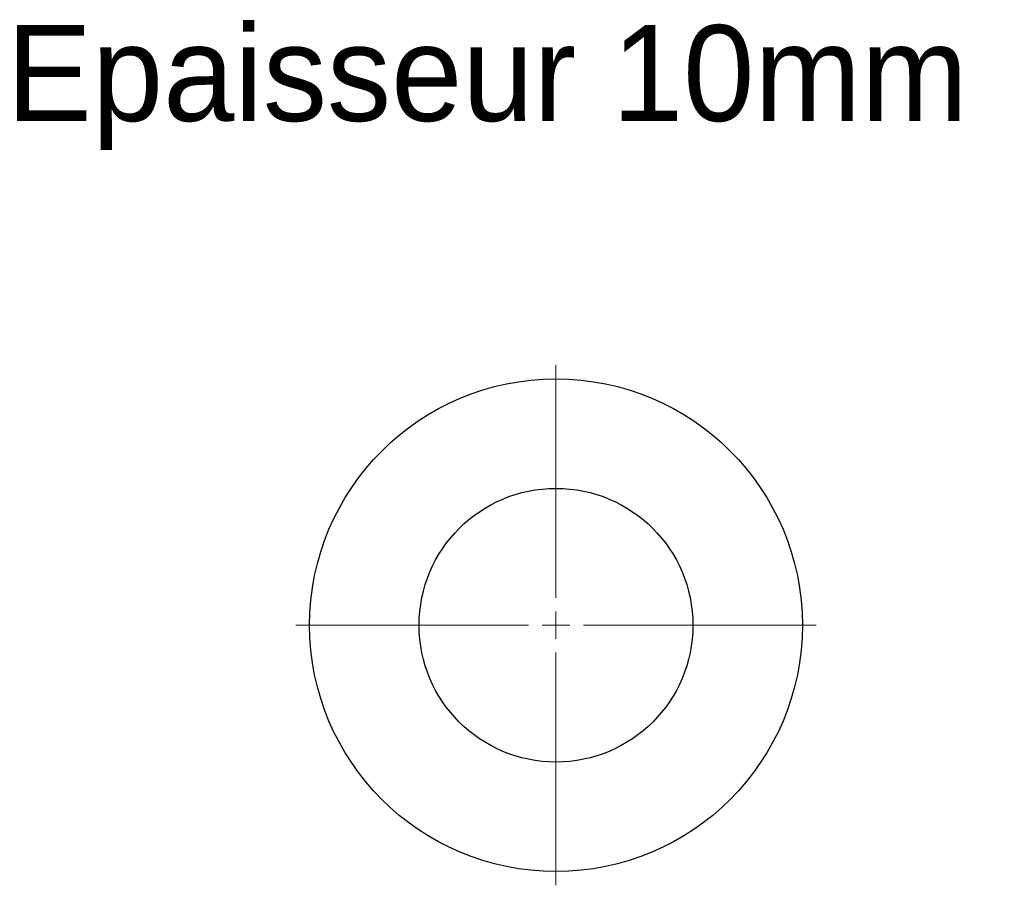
# Model space of a CAD drawing. Header units: millimetres. Extents: x 27 to 207, y 144 to 302.
import ezdxf

# ---------------------------------------------------------------- set-up
doc = ezdxf.new("R2010")
doc.units = ezdxf.units.MM

# ---------------------------------------------------------------- blocks, each defined once
blk = doc.blocks.new('SW_CENTERMARKSYMBOL_0')
at = {"color": 0, "linetype": 'Continuous', "lineweight": 18}
for p, q in [((0, 5), (0, 47.5)), ((0, 0), (0, 2.5)), ((-5, 0), (-47.5, 0)), ((0, 0), (-2.5, 0)), ((0, 0), (0, -2.5)), ((0, 0), (2.5, 0)), ((5, 0), (47.5, 0)), ((0, -5), (0, -47.5))]:
    blk.add_line(p, q, dxfattribs=at)
blk = doc.blocks.new('SW_CENTERMARKSYMBOL_1')
at = {"color": 0, "linetype": 'Continuous', "lineweight": 18}
for p, q in [((0, 5), (0, 47.5)), ((0, 0), (0, 2.5)), ((-5, 0), (-47.5, 0)), ((0, 0), (-2.5, 0)), ((0, 0), (0, -2.5)), ((0, 0), (2.5, 0)), ((5, 0), (47.5, 0)), ((0, -5), (0, -47.5))]:
    blk.add_line(p, q, dxfattribs=at)

msp = doc.modelspace()

# ---------------------------------------------------------------- linework, layer by layer
at = {"color": 7, "linetype": 'Continuous', "lineweight": 25}
for radius in [45, 25]:
    msp.add_circle((124.81, 191.1), radius, dxfattribs=at)

# ---------------------------------------------------------------- block references
at = {"color": 7, "linetype": 'Continuous', "lineweight": 18}
msp.add_blockref('SW_CENTERMARKSYMBOL_0', (124.81, 191.1), dxfattribs=at)
at = {"color": 8, "linetype": 'Continuous'}
msp.add_blockref('SW_CENTERMARKSYMBOL_1', (124.81, 191.1), dxfattribs=at)

# ---------------------------------------------------------------- texts
at = {"insert": (24.45, 300.7), "char_height": 17.5, "attachment_point": 1}
msp.add_mtext_dynamic_manual_height_columns('Epaisseur 10mm', width=326.1114, gutter_width=87.5, heights=[0], dxfattribs=at)

doc.saveas('drawing.dxf')
